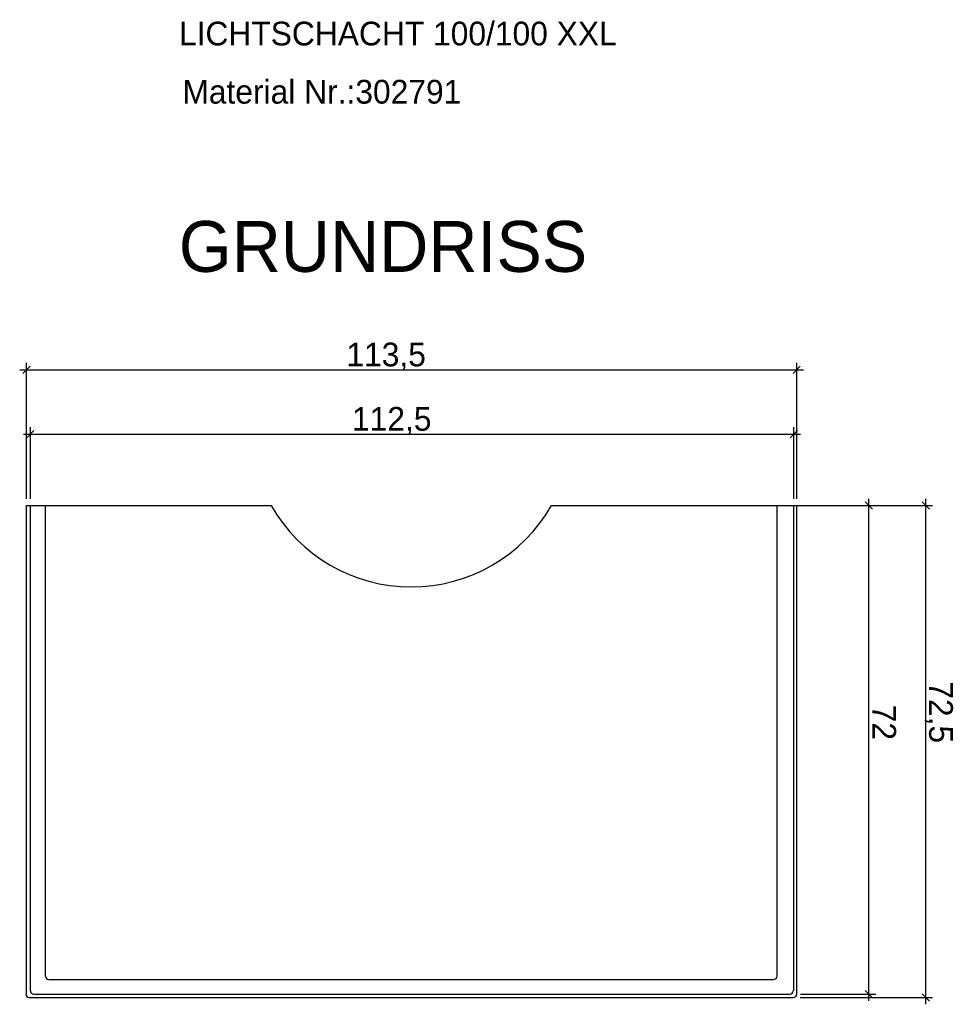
# Model space of a CAD drawing. Extents: x 421 to 662, y -51 to 259.
import ezdxf

# ---------------------------------------------------------------- set-up
doc = ezdxf.new("R2010")
doc.units = 0
doc.linetypes.add('SOLID', pattern=[0])
doc.layers.get('0').update_dxf_attribs({"linetype": 'CONTINUOUS'})
doc.layers.add('10', color=7, linetype='CONTINUOUS')

msp = doc.modelspace()

# ---------------------------------------------------------------- linework, layer by layer
at = {"color": 0, "linetype": 'SOLID'}
for p, q in [((422.472669, 23.948484), (422.472669, 43.948484)), ((535.972669, 23.948484), (535.972669, 43.948484)), ((421.472669, 42.948484), (536.972669, 42.948484)), ((423.003, 43.478814), (421.942339, 42.418154)), ((535.442339, 42.418154), (536.503, 43.478814)), ((422.047669, 33.467349), (536.547669, 33.467349)), ((423.578, 33.997679), (422.517339, 32.937019)), ((423.047669, 23.948484), (423.047669, 34.467349)), ((535.017339, 32.937019), (536.078, 33.997679)), ((535.547669, 23.948484), (535.547669, 34.467349)), ((547.138444, 22.418154), (546.077784, 23.478814)), ((546.608114, -50.051516), (546.608114, 23.948484)), ((555.514866, 22.418154), (554.454206, 23.478814)), ((554.984536, -50.551516), (554.984536, 23.948484)), ((422.472669, -49.051516), (422.472669, 22.948484)), ((499.822669, 22.948484), (533.072669, 22.948484)), ((534.072669, 22.948484), (555.984536, 22.948484)), ((535.972669, -49.051516), (535.972669, 22.948484)), ((536.818342, 22.948484), (547.608114, 22.948484)), ((425.772669, -46.901516), (532.572669, -46.901516)), ((536.549612, -49.051516), (547.608114, -49.051516)), ((546.077784, -48.521186), (547.138444, -49.581846)), ((554.454206, -49.021186), (555.514866, -50.081846)), ((422.872669, -49.551516), (535.472669, -49.551516)), ((536.472669, -49.551516), (555.984536, -49.551516))]:
    msp.add_line(p, q, dxfattribs=at)
for centre, radius, start, end in [((479.172669, 34.716088), 23.767604, 209.677075, 330.322925), ((422.872669, -49.051516), 0.5, 180, 270), ((423.547669, -48.551516), 0.5, 180, 270), ((534.947669, -48.551516), 0.5, 270, 360), ((535.472669, -49.051516), 0.5, 270, 360)]:
    msp.add_arc(centre, radius, start, end, dxfattribs=at)
at = {"layer": '10', "color": 0, "linetype": 'SOLID'}
for p, q in [((422.372669, 22.948484), (423.047669, 22.948484)), ((423.047669, -48.551516), (423.047669, 22.948484)), ((423.047669, 22.948484), (425.272669, 22.948484)), ((425.272669, 22.948484), (458.522669, 22.948484)), ((425.272669, -46.401516), (425.272669, 22.948484)), ((533.072669, 22.948484), (535.447669, 22.948484)), ((533.072669, -46.401516), (533.072669, 22.948484)), ((535.447669, 22.948484), (535.972669, 22.948484)), ((535.547669, -48.551516), (535.547669, 22.948484)), ((423.547669, -49.051516), (534.947669, -49.051516))]:
    msp.add_line(p, q, dxfattribs=at)
for centre, start, end in [((425.772669, -46.401516), 180, 270), ((532.572669, -46.401516), 270, 360)]:
    msp.add_arc(centre, 0.5, start, end, dxfattribs=at)

# ---------------------------------------------------------------- texts
at = {"color": 7, "linetype": 'SOLID'}
for s, p in [('LICHTSCHACHT 100/100 XXL', (444.940137, 90.742358)), ('Material Nr.:302791', (445.444653, 82.165585))]:
    msp.add_text(s, height=3.5, dxfattribs=at).set_placement(p)
at = {"color": 0, "linetype": 'SOLID'}
for s, height, p in [('GRUNDRISS', 7.5, (444.91907, 57.372074)), ('113,5', 3.5, (469.615336, 43.448484)), ('112,5', 3.5, (470.439594, 33.967349))]:
    msp.add_text(s, height=height, dxfattribs=at).set_placement(p)
for s, p in [('72,5', (555.484536, -2.954137)), ('72', (547.108114, -6.405701))]:
    msp.add_text(s, height=3.5, rotation=270, dxfattribs=at).set_placement(p)

doc.saveas('drawing.dxf')
